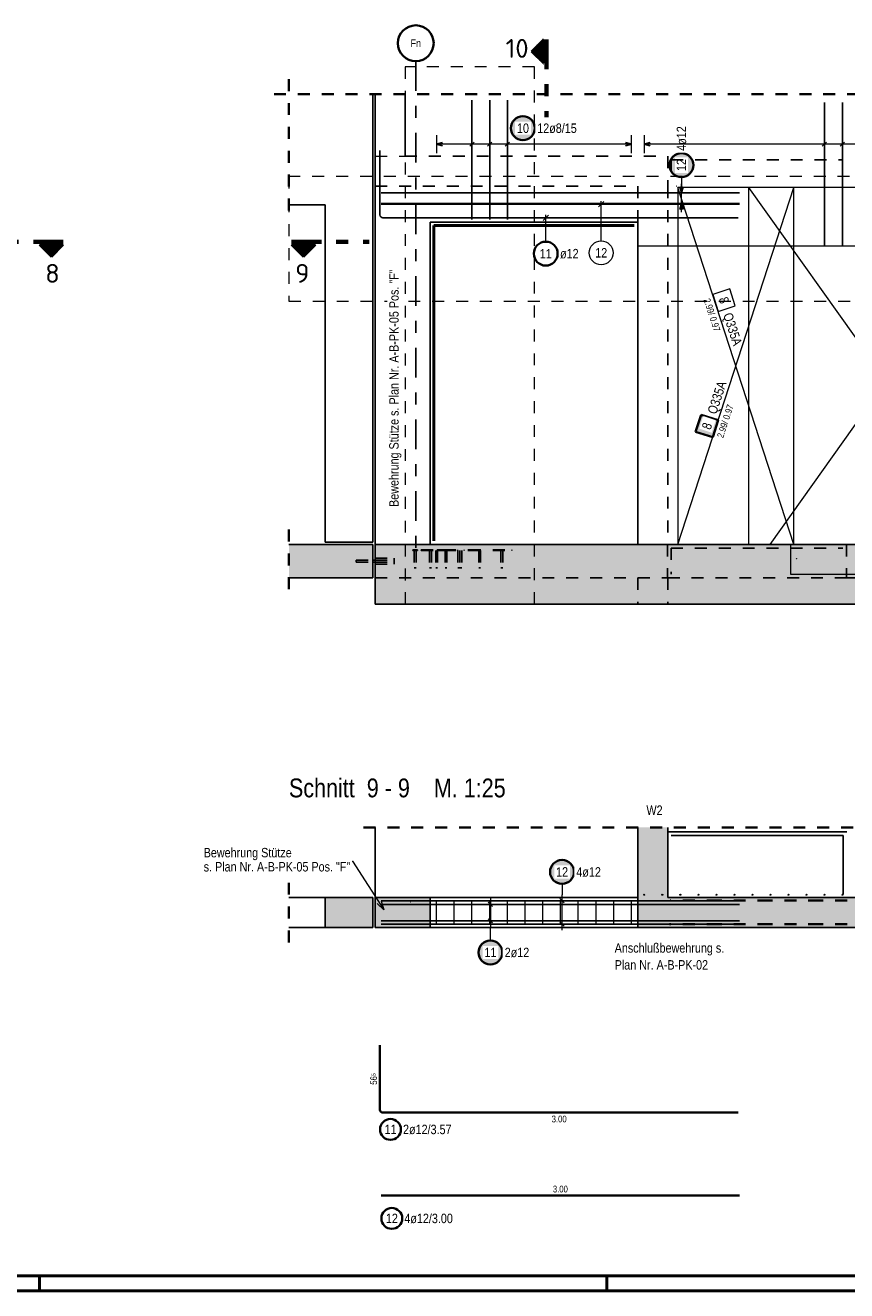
# Model space of a CAD drawing. Header units: millimetres. Extents: x 0 to 44.7, y 0 to 21.
# Tile 11 of 19: x 19.9 to 26.8, y 0 to 10.6. Entities that reach past the tile are written whole.
import ezdxf
from ezdxf.enums import TextEntityAlignment as Align

# ---------------------------------------------------------------- set-up
doc = ezdxf.new("R2010")
doc.units = ezdxf.units.MM
for name, pattern in [('DASHDOT', [1, 0.5, -0.25, 0, -0.25]), ('DASHDOTX2', [2, 1, -0.5, 0, -0.5]), ('HIDDEN', [0.375, 0.25, -0.125])]:
    doc.linetypes.add(name, pattern=pattern)
for name, color, linetype, lineweight in [('Achsen', 7, 'Continuous', 20), ('Grundebene', 7, 'Continuous', 20), ('nplo Bewehrung', 7, 'Continuous', 20)]:
    doc.layers.add(name, color=color, linetype=linetype, lineweight=lineweight)
doc.styles.add('Arial Narrow', font='ARIALN.TTF')
doc.styles.add('isocp', font='isocp', dxfattribs={"width": 1.1})
pattern_1 = [(270, (0, 0), (0.01, -2e-18), [])]

msp = doc.modelspace()

# ---------------------------------------------------------------- hatches: boundary and pattern name
at = {"lineweight": 50}
h = msp.add_hatch(dxfattribs=at)
h.set_pattern_fill('Mau', color=4, scale=0.01, angle=360, style=0, pattern_type=2)
h.set_pattern_definition([(360, (0, 0), (2e-18, 0.01), [])])
h.paths.add_polyline_path([(24.220103, 10.277537), (24.220103, 10.477537), (24.120103, 10.377537)])
at = {"lineweight": 25, "true_color": 0xffffff}
for points in [[(24.157408, 9.73408), (24.157341, 9.737919), (24.157141, 9.741753), (24.156806, 9.745578), (24.156338, 9.749389), (24.155737, 9.753181), (24.155005, 9.75695), (24.154141, 9.760691), (24.153147, 9.7644), (24.152025, 9.768072), (24.150775, 9.771702), (24.149399, 9.775287), (24.147898, 9.778821), (24.146276, 9.782301), (24.144533, 9.785722), (24.142671, 9.78908), (24.140694, 9.792371), (24.138603, 9.795591), (24.1364, 9.798736), (24.13409, 9.801803), (24.131673, 9.804787), (24.129154, 9.807684), (24.126536, 9.810492), (24.123821, 9.813207), (24.121013, 9.815826), (24.118115, 9.818345), (24.115131, 9.820761), (24.112065, 9.823072), (24.10892, 9.825274), (24.1057, 9.827365), (24.102408, 9.829343), (24.09905, 9.831204), (24.095629, 9.832947), (24.09215, 9.83457), (24.088615, 9.83607), (24.085031, 9.837446), (24.0814, 9.838696), (24.077729, 9.839819), (24.07402, 9.840813), (24.070279, 9.841676), (24.06651, 9.842409), (24.062718, 9.843009), (24.058907, 9.843477), (24.055082, 9.843812), (24.051247, 9.844013), (24.047408, 9.84408), (24.04357, 9.844013), (24.039735, 9.843812), (24.03591, 9.843477), (24.032099, 9.843009), (24.028307, 9.842409), (24.024538, 9.841676), (24.020797, 9.840813), (24.017088, 9.839819), (24.013417, 9.838696), (24.009786, 9.837446), (24.006202, 9.83607), (24.002667, 9.83457), (23.999188, 9.832947), (23.995767, 9.831204), (23.992408, 9.829343), (23.989117, 9.827365), (23.985897, 9.825274), (23.982752, 9.823072), (23.979686, 9.820761), (23.976702, 9.818345), (23.973804, 9.815826), (23.970996, 9.813207), (23.968281, 9.810492), (23.965663, 9.807684), (23.963144, 9.804787), (23.960727, 9.801803), (23.958417, 9.798736), (23.956214, 9.795591), (23.954123, 9.792371), (23.952146, 9.78908), (23.950284, 9.785722), (23.948541, 9.782301), (23.946918, 9.778821), (23.945418, 9.775287), (23.944042, 9.771702), (23.942792, 9.768072), (23.94167, 9.7644), (23.940676, 9.760691), (23.939812, 9.75695), (23.93908, 9.753181), (23.938479, 9.749389), (23.938011, 9.745578), (23.937676, 9.741753), (23.937475, 9.737919), (23.937408, 9.73408), (23.937475, 9.730241), (23.937676, 9.726407), (23.938011, 9.722582), (23.938479, 9.718771), (23.93908, 9.714979), (23.939812, 9.71121), (23.940676, 9.707469), (23.94167, 9.70376), (23.942792, 9.700088), (23.944042, 9.696458), (23.945418, 9.692873), (23.946918, 9.689339), (23.948541, 9.685859), (23.950284, 9.682438), (23.952146, 9.67908), (23.954123, 9.675789), (23.956214, 9.672569), (23.958417, 9.669424), (23.960727, 9.666357), (23.963144, 9.663373), (23.965663, 9.660476), (23.968281, 9.657668), (23.970996, 9.654953), (23.973804, 9.652334), (23.976702, 9.649815), (23.979686, 9.647399), (23.982752, 9.645088), (23.985897, 9.642886), (23.989117, 9.640795), (23.992408, 9.638817), (23.995767, 9.636956), (23.999188, 9.635213), (24.002667, 9.63359), (24.006202, 9.63209), (24.009786, 9.630714), (24.013417, 9.629464), (24.017088, 9.628341), (24.020797, 9.627347), (24.024538, 9.626484), (24.028307, 9.625751), (24.032099, 9.625151), (24.03591, 9.624683), (24.039735, 9.624348), (24.04357, 9.624147), (24.047408, 9.62408), (24.051247, 9.624147), (24.055082, 9.624348), (24.058907, 9.624683), (24.062718, 9.625151), (24.06651, 9.625751), (24.070279, 9.626484), (24.07402, 9.627347), (24.077729, 9.628341), (24.0814, 9.629464), (24.085031, 9.630714), (24.088615, 9.63209), (24.09215, 9.63359), (24.095629, 9.635213), (24.09905, 9.636956), (24.102408, 9.638817), (24.1057, 9.640795), (24.10892, 9.642886), (24.112065, 9.645088), (24.115131, 9.647399), (24.118115, 9.649815), (24.121013, 9.652334), (24.123821, 9.654953), (24.126536, 9.657668), (24.129154, 9.660476), (24.131673, 9.663373), (24.13409, 9.666357), (24.1364, 9.669424), (24.138603, 9.672569), (24.140694, 9.675789), (24.142671, 9.67908), (24.144533, 9.682438), (24.146276, 9.685859), (24.147898, 9.689339), (24.149399, 9.692873), (24.150775, 9.696458), (24.152025, 9.700088), (24.153147, 9.70376), (24.154141, 9.707469), (24.155005, 9.71121), (24.155737, 9.714979), (24.156338, 9.718771), (24.156806, 9.722582), (24.157141, 9.726407)], [(25.485, 9.424806), (25.484933, 9.428645), (25.484732, 9.432479), (25.484397, 9.436304), (25.483929, 9.440115), (25.483329, 9.443907), (25.482596, 9.447676), (25.481733, 9.451417), (25.480739, 9.455126), (25.479616, 9.458798), (25.478366, 9.462428), (25.47699, 9.466013), (25.47549, 9.469547), (25.473867, 9.473027), (25.472124, 9.476448), (25.470263, 9.479806), (25.468285, 9.483097), (25.466194, 9.486317), (25.463992, 9.489462), (25.461681, 9.492529), (25.459265, 9.495512), (25.456746, 9.49841), (25.454127, 9.501218), (25.451412, 9.503933), (25.448604, 9.506552), (25.445707, 9.509071), (25.442723, 9.511487), (25.439656, 9.513798), (25.436511, 9.516), (25.433291, 9.518091), (25.43, 9.520069), (25.426642, 9.52193), (25.423221, 9.523673), (25.419741, 9.525296), (25.416207, 9.526796), (25.412622, 9.528172), (25.408992, 9.529422), (25.40532, 9.530545), (25.401611, 9.531538), (25.39787, 9.532402), (25.394101, 9.533135), (25.390309, 9.533735), (25.386498, 9.534203), (25.382673, 9.534538), (25.378839, 9.534739), (25.375, 9.534806), (25.371161, 9.534739), (25.367327, 9.534538), (25.363502, 9.534203), (25.359691, 9.533735), (25.355899, 9.533135), (25.35213, 9.532402), (25.348389, 9.531538), (25.34468, 9.530545), (25.341008, 9.529422), (25.337378, 9.528172), (25.333793, 9.526796), (25.330259, 9.525296), (25.326779, 9.523673), (25.323358, 9.52193), (25.32, 9.520069), (25.316709, 9.518091), (25.313489, 9.516), (25.310344, 9.513798), (25.307277, 9.511487), (25.304293, 9.509071), (25.301396, 9.506552), (25.298588, 9.503933), (25.295873, 9.501218), (25.293254, 9.49841), (25.290735, 9.495512), (25.288319, 9.492529), (25.286008, 9.489462), (25.283806, 9.486317), (25.281715, 9.483097), (25.279737, 9.479806), (25.277876, 9.476448), (25.276133, 9.473027), (25.27451, 9.469547), (25.27301, 9.466013), (25.271634, 9.462428), (25.270384, 9.458798), (25.269261, 9.455126), (25.268267, 9.451417), (25.267404, 9.447676), (25.266671, 9.443907), (25.266071, 9.440115), (25.265603, 9.436304), (25.265268, 9.432479), (25.265067, 9.428645), (25.265, 9.424806), (25.265067, 9.420967), (25.265268, 9.417133), (25.265603, 9.413308), (25.266071, 9.409497), (25.266671, 9.405704), (25.267404, 9.401936), (25.268267, 9.398194), (25.269261, 9.394486), (25.270384, 9.390814), (25.271634, 9.387184), (25.27301, 9.383599), (25.27451, 9.380065), (25.276133, 9.376585), (25.277876, 9.373164), (25.279737, 9.369806), (25.281715, 9.366515), (25.283806, 9.363295), (25.286008, 9.360149), (25.288319, 9.357083), (25.290735, 9.354099), (25.293254, 9.351201), (25.295873, 9.348393), (25.298588, 9.345678), (25.301396, 9.34306), (25.304293, 9.340541), (25.307277, 9.338125), (25.310344, 9.335814), (25.313489, 9.333612), (25.316709, 9.331521), (25.32, 9.329543), (25.323358, 9.327682), (25.326779, 9.325938), (25.330259, 9.324316), (25.333793, 9.322816), (25.337378, 9.32144), (25.341008, 9.32019), (25.34468, 9.319067), (25.348389, 9.318073), (25.35213, 9.31721), (25.355899, 9.316477), (25.359691, 9.315876), (25.363502, 9.315408), (25.367327, 9.315074), (25.371161, 9.314873), (25.375, 9.314806), (25.378839, 9.314873), (25.382673, 9.315074), (25.386498, 9.315408), (25.390309, 9.315876), (25.394101, 9.316477), (25.39787, 9.31721), (25.401611, 9.318073), (25.40532, 9.319067), (25.408992, 9.32019), (25.412622, 9.32144), (25.416207, 9.322816), (25.419741, 9.324316), (25.423221, 9.325938), (25.426642, 9.327682), (25.43, 9.329543), (25.433291, 9.331521), (25.436511, 9.333612), (25.439656, 9.335814), (25.442723, 9.338125), (25.445707, 9.340541), (25.448604, 9.34306), (25.451412, 9.345678), (25.454127, 9.348393), (25.456746, 9.351201), (25.459265, 9.354099), (25.461681, 9.357083), (25.463992, 9.360149), (25.466194, 9.363295), (25.468285, 9.366515), (25.470263, 9.369806), (25.472124, 9.373164), (25.473867, 9.376585), (25.47549, 9.380065), (25.47699, 9.383599), (25.478366, 9.387184), (25.479616, 9.390814), (25.480739, 9.394486), (25.481733, 9.398194), (25.482596, 9.401936), (25.483329, 9.405704), (25.483929, 9.409497), (25.484397, 9.413308), (25.484732, 9.417133)], [(24.485, 3.50643), (24.484933, 3.510269), (24.484732, 3.514103), (24.484397, 3.517928), (24.483929, 3.521739), (24.483329, 3.525531), (24.482596, 3.5293), (24.481733, 3.533042), (24.480739, 3.53675), (24.479616, 3.540422), (24.478366, 3.544052), (24.47699, 3.547637), (24.47549, 3.551171), (24.473867, 3.554651), (24.472124, 3.558072), (24.470263, 3.56143), (24.468285, 3.564721), (24.466194, 3.567941), (24.463992, 3.571087), (24.461681, 3.574153), (24.459265, 3.577137), (24.456746, 3.580035), (24.454127, 3.582843), (24.451412, 3.585558), (24.448604, 3.588176), (24.445707, 3.590695), (24.442723, 3.593111), (24.439656, 3.595422), (24.436511, 3.597624), (24.433291, 3.599715), (24.43, 3.601693), (24.426642, 3.603554), (24.423221, 3.605298), (24.419741, 3.60692), (24.416207, 3.60842), (24.412622, 3.609796), (24.408992, 3.611046), (24.40532, 3.612169), (24.401611, 3.613163), (24.39787, 3.614026), (24.394101, 3.614759), (24.390309, 3.61536), (24.386498, 3.615828), (24.382673, 3.616162), (24.378839, 3.616363), (24.375, 3.61643), (24.371161, 3.616363), (24.367327, 3.616162), (24.363502, 3.615828), (24.359691, 3.61536), (24.355899, 3.614759), (24.35213, 3.614026), (24.348389, 3.613163), (24.34468, 3.612169), (24.341008, 3.611046), (24.337378, 3.609796), (24.333793, 3.60842), (24.330259, 3.60692), (24.326779, 3.605298), (24.323358, 3.603554), (24.32, 3.601693), (24.316709, 3.599715), (24.313489, 3.597624), (24.310344, 3.595422), (24.307277, 3.593111), (24.304293, 3.590695), (24.301396, 3.588176), (24.298588, 3.585558), (24.295873, 3.582843), (24.293254, 3.580035), (24.290735, 3.577137), (24.288319, 3.574153), (24.286008, 3.571087), (24.283806, 3.567941), (24.281715, 3.564721), (24.279737, 3.56143), (24.277876, 3.558072), (24.276133, 3.554651), (24.27451, 3.551171), (24.27301, 3.547637), (24.271634, 3.544052), (24.270384, 3.540422), (24.269261, 3.53675), (24.268267, 3.533042), (24.267404, 3.5293), (24.266671, 3.525531), (24.266071, 3.521739), (24.265603, 3.517928), (24.265268, 3.514103), (24.265067, 3.510269), (24.265, 3.50643), (24.265067, 3.502591), (24.265268, 3.498757), (24.265603, 3.494932), (24.266071, 3.491121), (24.266671, 3.487329), (24.267404, 3.48356), (24.268267, 3.479819), (24.269261, 3.47611), (24.270384, 3.472438), (24.271634, 3.468808), (24.27301, 3.465223), (24.27451, 3.461689), (24.276133, 3.458209), (24.277876, 3.454788), (24.279737, 3.45143), (24.281715, 3.448139), (24.283806, 3.444919), (24.286008, 3.441774), (24.288319, 3.438707), (24.290735, 3.435724), (24.293254, 3.432826), (24.295873, 3.430018), (24.298588, 3.427303), (24.301396, 3.424684), (24.304293, 3.422165), (24.307277, 3.419749), (24.310344, 3.417438), (24.313489, 3.415236), (24.316709, 3.413145), (24.32, 3.411167), (24.323358, 3.409306), (24.326779, 3.407563), (24.330259, 3.40594), (24.333793, 3.40444), (24.337378, 3.403064), (24.341008, 3.401814), (24.34468, 3.400691), (24.348389, 3.399698), (24.35213, 3.398834), (24.355899, 3.398101), (24.359691, 3.397501), (24.363502, 3.397033), (24.367327, 3.396698), (24.371161, 3.396497), (24.375, 3.39643), (24.378839, 3.396497), (24.382673, 3.396698), (24.386498, 3.397033), (24.390309, 3.397501), (24.394101, 3.398101), (24.39787, 3.398834), (24.401611, 3.399698), (24.40532, 3.400691), (24.408992, 3.401814), (24.412622, 3.403064), (24.416207, 3.40444), (24.419741, 3.40594), (24.423221, 3.407563), (24.426642, 3.409306), (24.43, 3.411167), (24.433291, 3.413145), (24.436511, 3.415236), (24.439656, 3.417438), (24.442723, 3.419749), (24.445707, 3.422165), (24.448604, 3.424684), (24.451412, 3.427303), (24.454127, 3.430018), (24.456746, 3.432826), (24.459265, 3.435724), (24.461681, 3.438707), (24.463992, 3.441774), (24.466194, 3.444919), (24.468285, 3.448139), (24.470263, 3.45143), (24.472124, 3.454788), (24.473867, 3.458209), (24.47549, 3.461689), (24.47699, 3.465223), (24.478366, 3.468808), (24.479616, 3.472438), (24.480739, 3.47611), (24.481733, 3.479819), (24.482596, 3.48356), (24.483329, 3.487329), (24.483929, 3.491121), (24.484397, 3.494932), (24.484732, 3.498757)], [(23.885, 2.832266), (23.884933, 2.836105), (23.884732, 2.83994), (23.884397, 2.843765), (23.883929, 2.847575), (23.883329, 2.851368), (23.882596, 2.855137), (23.881733, 2.858878), (23.880739, 2.862586), (23.879616, 2.866258), (23.878366, 2.869889), (23.87699, 2.873473), (23.87549, 2.877007), (23.873867, 2.880487), (23.872124, 2.883908), (23.870263, 2.887266), (23.868285, 2.890557), (23.866194, 2.893778), (23.863992, 2.896923), (23.861681, 2.899989), (23.859265, 2.902973), (23.856746, 2.905871), (23.854127, 2.908679), (23.851412, 2.911394), (23.848604, 2.914012), (23.845707, 2.916531), (23.842723, 2.918948), (23.839656, 2.921258), (23.836511, 2.923461), (23.833291, 2.925552), (23.83, 2.927529), (23.826642, 2.929391), (23.823221, 2.931134), (23.819741, 2.932756), (23.816207, 2.934257), (23.812622, 2.935633), (23.808992, 2.936883), (23.80532, 2.938005), (23.801611, 2.938999), (23.79787, 2.939863), (23.794101, 2.940595), (23.790309, 2.941196), (23.786498, 2.941664), (23.782673, 2.941998), (23.778839, 2.942199), (23.775, 2.942266), (23.771161, 2.942199), (23.767327, 2.941998), (23.763502, 2.941664), (23.759691, 2.941196), (23.755899, 2.940595), (23.75213, 2.939863), (23.748389, 2.938999), (23.74468, 2.938005), (23.741008, 2.936883), (23.737378, 2.935633), (23.733793, 2.934257), (23.730259, 2.932756), (23.726779, 2.931134), (23.723358, 2.929391), (23.72, 2.927529), (23.716709, 2.925552), (23.713489, 2.923461), (23.710344, 2.921258), (23.707277, 2.918948), (23.704293, 2.916531), (23.701396, 2.914012), (23.698588, 2.911394), (23.695873, 2.908679), (23.693254, 2.905871), (23.690735, 2.902973), (23.688319, 2.899989), (23.686008, 2.896923), (23.683806, 2.893778), (23.681715, 2.890557), (23.679737, 2.887266), (23.677876, 2.883908), (23.676133, 2.880487), (23.67451, 2.877007), (23.67301, 2.873473), (23.671634, 2.869889), (23.670384, 2.866258), (23.669261, 2.862586), (23.668267, 2.858878), (23.667404, 2.855137), (23.666671, 2.851368), (23.666071, 2.847575), (23.665603, 2.843765), (23.665268, 2.83994), (23.665067, 2.836105), (23.665, 2.832266), (23.665067, 2.828427), (23.665268, 2.824593), (23.665603, 2.820768), (23.666071, 2.816957), (23.666671, 2.813165), (23.667404, 2.809396), (23.668267, 2.805655), (23.669261, 2.801946), (23.670384, 2.798275), (23.671634, 2.794644), (23.67301, 2.79106), (23.67451, 2.787525), (23.676133, 2.784046), (23.677876, 2.780625), (23.679737, 2.777266), (23.681715, 2.773975), (23.683806, 2.770755), (23.686008, 2.76761), (23.688319, 2.764544), (23.690735, 2.76156), (23.693254, 2.758662), (23.695873, 2.755854), (23.698588, 2.753139), (23.701396, 2.75052), (23.704293, 2.748001), (23.707277, 2.745585), (23.710344, 2.743275), (23.713489, 2.741072), (23.716709, 2.738981), (23.72, 2.737004), (23.723358, 2.735142), (23.726779, 2.733399), (23.730259, 2.731776), (23.733793, 2.730276), (23.737378, 2.7289), (23.741008, 2.72765), (23.74468, 2.726528), (23.748389, 2.725534), (23.75213, 2.72467), (23.755899, 2.723938), (23.759691, 2.723337), (23.763502, 2.722869), (23.767327, 2.722534), (23.771161, 2.722333), (23.775, 2.722266), (23.778839, 2.722333), (23.782673, 2.722534), (23.786498, 2.722869), (23.790309, 2.723337), (23.794101, 2.723938), (23.79787, 2.72467), (23.801611, 2.725534), (23.80532, 2.726528), (23.808992, 2.72765), (23.812622, 2.7289), (23.816207, 2.730276), (23.819741, 2.731776), (23.823221, 2.733399), (23.826642, 2.735142), (23.83, 2.737004), (23.833291, 2.738981), (23.836511, 2.741072), (23.839656, 2.743275), (23.842723, 2.745585), (23.845707, 2.748001), (23.848604, 2.75052), (23.851412, 2.753139), (23.854127, 2.755854), (23.856746, 2.758662), (23.859265, 2.76156), (23.861681, 2.764544), (23.863992, 2.76761), (23.866194, 2.770755), (23.868285, 2.773975), (23.870263, 2.777266), (23.872124, 2.780625), (23.873867, 2.784046), (23.87549, 2.787525), (23.87699, 2.79106), (23.878366, 2.794644), (23.879616, 2.798275), (23.880739, 2.801946), (23.881733, 2.805655), (23.882596, 2.809396), (23.883329, 2.813165), (23.883929, 2.816957), (23.884397, 2.820768), (23.884732, 2.824593)]]:
    msp.add_hatch(color=7, dxfattribs=at).paths.add_polyline_path(points)
at = {"lineweight": 50}
h = msp.add_hatch(dxfattribs=at)
h.set_pattern_fill('Mau', color=4, scale=0.01, angle=270, style=0, pattern_type=2)
h.set_pattern_definition(pattern_1)
h.paths.add_polyline_path([(19.998261, 8.758196), (20.098261, 8.658196), (20.198261, 8.758196)])
h = msp.add_hatch(dxfattribs=at)
h.set_pattern_fill('Mau', color=4, scale=0.01, angle=270, style=0, pattern_type=2)
h.set_pattern_definition(pattern_1)
h.paths.add_polyline_path([(22.309602, 8.758196), (22.109602, 8.758196), (22.209602, 8.658196)])
at = {"lineweight": 35, "true_color": 0xffffff}
msp.add_hatch(color=7, dxfattribs=at).paths.add_polyline_path([(25.540483, 7.3347), (25.494073, 7.19206), (25.636713, 7.145651), (25.683123, 7.28829)])
at = {"layer": 'Grundebene', "lineweight": 50, "true_color": 0xd7ffd7}
for points in [[(22.088043, 5.968649), (22.790349, 5.968649), (22.790349, 6.248649), (22.088043, 6.248655)], [(22.810363, 5.748655), (33.027421, 5.748655), (33.027421, 6.248655), (22.810359, 6.248655)], [(25.260359, 3.878619), (25.260359, 3.291108), (25.010359, 3.291108), (25.010359, 3.878619)], [(22.790349, 3.041108), (22.390349, 3.041108), (22.390349, 3.291108), (22.790349, 3.291108)], [(23.270359, 3.041108), (22.810359, 3.041108), (22.810359, 3.291108), (23.270359, 3.291108)], [(32.0877, 3.291108), (32.0877, 3.041108), (25.010359, 3.041108), (25.010359, 3.291108)]]:
    msp.add_hatch(color=254, dxfattribs=at).paths.add_polyline_path(points)
at = {"layer": 'Grundebene', "lineweight": 50, "true_color": 0x4682b4}
for points in [[(23.125359, 6.198647), (23.165359, 6.198647), (23.165359, 6.203647), (23.125359, 6.203647)], [(23.329502, 6.198647), (23.38607, 6.198647), (23.38607, 6.203647), (23.329502, 6.203647)]]:
    msp.add_hatch(color=145, dxfattribs=at).paths.add_polyline_path(points)

# ---------------------------------------------------------------- linework, layer by layer
at = {"color": 2, "linetype": 'Continuous', "lineweight": 35}
for p, q in [((24.220103, 10.477537), (24.120103, 10.377537)), ((24.220103, 10.477537), (24.220103, 10.277537)), ((24.120103, 10.377537), (24.220103, 10.277537)), ((20.198261, 8.758196), (19.998261, 8.758196)), ((20.098261, 8.658196), (19.998261, 8.758196)), ((20.198261, 8.758196), (20.098261, 8.658196)), ((22.109602, 8.758196), (22.309602, 8.758196)), ((22.109602, 8.758196), (22.209602, 8.658196)), ((22.209602, 8.658196), (22.309602, 8.758196)), ((25.540483, 7.3347), (25.494073, 7.19206)), ((25.683123, 7.28829), (25.540483, 7.3347)), ((25.636713, 7.145651), (25.683123, 7.28829)), ((25.494073, 7.19206), (25.636713, 7.145651)), ((22.850357, 2.055969), (22.850374, 1.514967)), ((22.874374, 1.490968), (25.850375, 1.490968)), ((22.860359, 0.79781), (23.270359, 0.79781)), ((23.270359, 0.79781), (25.010359, 0.79781)), ((25.010359, 0.79781), (25.860359, 0.79781))]:
    msp.add_line(p, q, dxfattribs=at)
at = {"color": 1, "linetype": 'DASHDOTX2', "lineweight": 70, "ltscale": 0.25}
for p, q in [((24.245103, 10.477537), (24.245103, 9.827537)), ((20.198261, 8.783196), (19.548261, 8.783196)), ((22.109602, 8.783196), (22.759602, 8.783196))]:
    msp.add_line(p, q, dxfattribs=at)
at = {"color": 9, "linetype": 'HIDDEN', "lineweight": 0, "ltscale": 0.25}
for p, q in [((24.143653, 10.24778), (23.060359, 10.24778)), ((23.060359, 10.24778), (23.060359, 5.748655)), ((24.143653, 5.748655), (24.143653, 10.24778)), ((22.810359, 9.498655), (23.060359, 9.498655)), ((32.783364, 9.330119), (22.088043, 9.330119)), ((22.088043, 9.330119), (22.088043, 8.284993)), ((22.088043, 8.284993), (32.783364, 8.284993)), ((23.060359, 5.748655), (24.143653, 5.748655))]:
    msp.add_line(p, q, dxfattribs=at)
at = {"color": 2, "linetype": 'HIDDEN', "lineweight": 35, "ltscale": 0.25}
for p, q in [((22.088043, 10.145068), (22.088043, 8.968649)), ((21.963043, 10.020068), (32.462599, 10.020068)), ((22.088043, 6.373649), (22.088043, 5.843649)), ((32.2127, 3.878619), (22.685461, 3.878619)), ((22.088043, 2.916108), (22.088043, 3.416108))]:
    msp.add_line(p, q, dxfattribs=at)
at = {"color": 3, "linetype": 'Continuous', "lineweight": 25}
for p, q in [((22.790349, 10.020068), (22.790349, 9.093649)), ((22.810461, 10.020068), (22.810461, 9.498655)), ((23.060359, 10.020068), (23.060359, 9.498649)), ((23.621087, 9.968655), (23.621087, 8.968655)), ((23.769451, 9.968655), (23.769451, 8.968655)), ((23.917814, 9.968655), (23.917814, 8.968655)), ((26.572133, 9.948655), (26.572133, 8.748655)), ((26.72291, 9.948655), (26.72291, 8.748655)), ((22.850357, 9.548656), (22.850374, 9.007654)), ((23.37436, 9.613397), (23.32436, 9.6)), ((23.32436, 9.6), (23.37436, 9.586603)), ((23.603409, 9.582322), (23.638765, 9.617678)), ((23.751773, 9.582322), (23.787128, 9.617678)), ((23.900137, 9.582322), (23.935492, 9.617678)), ((24.956359, 9.6), (24.906359, 9.613397)), ((24.906359, 9.586603), (24.956359, 9.6)), ((25.114364, 9.613397), (25.064364, 9.6)), ((25.064364, 9.6), (25.114364, 9.586603)), ((26.554455, 9.582322), (26.589811, 9.617678)), ((26.705232, 9.582322), (26.740588, 9.617678)), ((22.810461, 9.498655), (22.810461, 9.248655)), ((22.810359, 9.248655), (22.810461, 9.248655)), ((22.810461, 9.248655), (22.810461, 6.248655)), ((25.361603, 9.242655), (25.375, 9.192655)), ((25.375, 9.192655), (25.388397, 9.242655)), ((22.860359, 9.192655), (25.860359, 9.192655)), ((22.860359, 9.192655), (25.860359, 9.192655)), ((22.088043, 9.093649), (22.382816, 9.093649)), ((22.382816, 9.093649), (22.390349, 9.093649)), ((22.390349, 9.093649), (22.390349, 6.268647)), ((22.790349, 9.093649), (22.790349, 6.268647)), ((22.860359, 9.104655), (25.860359, 9.104655)), ((22.860359, 9.104655), (25.860359, 9.104655)), ((25.375, 9.104655), (25.361603, 9.054655)), ((25.388397, 9.054655), (25.375, 9.104655)), ((23.270359, 8.948655), (25.010359, 8.948655)), ((23.270359, 8.948655), (23.270359, 6.248655)), ((24.260497, 9.005752), (24.216303, 8.961558)), ((25.010362, 8.948655), (25.010362, 6.248655)), ((22.390349, 6.268647), (22.790349, 6.268647)), ((22.790349, 6.116649), (22.810461, 6.116649)), ((22.790349, 6.100649), (22.810461, 6.100649)), ((22.810359, 5.968655), (22.810461, 5.968655)), ((26.760359, 3.841108), (25.260359, 3.841108)), ((22.382816, 3.291108), (22.088043, 3.291108)), ((22.390349, 3.291108), (22.382816, 3.291108)), ((25.010359, 3.291108), (23.270359, 3.291108)), ((22.860359, 3.265108), (25.860359, 3.265108)), ((22.860359, 3.265108), (25.860359, 3.265108)), ((22.860461, 3.235108), (25.860461, 3.235108)), ((23.792678, 3.21743), (23.757322, 3.252785)), ((24.357322, 3.282785), (24.392678, 3.24743)), ((24.357322, 3.282785), (24.392678, 3.24743)), ((22.860461, 3.097108), (25.860461, 3.097108)), ((23.792678, 3.07943), (23.757322, 3.114785)), ((24.357322, 3.087785), (24.392678, 3.05243)), ((24.357322, 3.087785), (24.392678, 3.05243)), ((22.382816, 3.041108), (22.088043, 3.041108)), ((22.390349, 3.041108), (22.382816, 3.041108)), ((22.860359, 3.070108), (25.860359, 3.070108)), ((22.860359, 3.070108), (25.860359, 3.070108)), ((25.010359, 3.041108), (23.270359, 3.041108))]:
    msp.add_line(p, q, dxfattribs=at)
at = {"color": 5, "linetype": 'Continuous', "lineweight": 18}
for p, q in [((23.32436, 9.675), (23.32436, 9.525)), ((23.621087, 9.525), (23.621087, 9.675)), ((23.769451, 9.525), (23.769451, 9.675)), ((23.917814, 9.525), (23.917814, 9.675)), ((24.956359, 9.525), (24.956359, 9.675)), ((25.064364, 9.675), (25.064364, 9.525)), ((26.572133, 9.525), (26.572133, 9.675)), ((26.72291, 9.525), (26.72291, 9.675)), ((24.956359, 9.6), (23.32436, 9.6)), ((25.375, 9.324806), (25.375, 9.192655)), ((25.375, 9.029655), (25.375, 9.267655)), ((25.3, 9.192655), (25.45, 9.192655)), ((24.2384, 8.783655), (24.2384, 9.008655)), ((25.45, 9.104655), (25.3, 9.104655)), ((21.37802, 3.59769), (22.620826, 3.59769)), ((22.620826, 3.59769), (22.883422, 3.190212)), ((24.375, 3.40643), (24.375, 3.315108)), ((23.775, 3.285108), (23.775, 3.047108)), ((24.375, 3.020108), (24.375, 3.315108)), ((22.883422, 3.190212), (22.825902, 3.242369)), ((22.859687, 3.264141), (22.883422, 3.190212)), ((23.85, 3.235108), (23.7, 3.235108)), ((24.3, 3.265108), (24.45, 3.265108)), ((24.3, 3.265108), (24.45, 3.265108)), ((23.85, 3.097108), (23.7, 3.097108)), ((23.775, 2.932266), (23.775, 3.047108)), ((24.3, 3.070108), (24.45, 3.070108)), ((24.3, 3.070108), (24.45, 3.070108))]:
    msp.add_line(p, q, dxfattribs=at)
at = {"color": 3, "linetype": 'HIDDEN', "lineweight": 25, "ltscale": 0.25}
for p, q in [((23.060359, 9.498655), (25.260359, 9.498655)), ((25.260362, 9.498655), (25.260362, 9.248655)), ((22.810461, 9.248655), (25.010359, 9.248655)), ((25.010362, 9.248655), (25.010362, 8.948655)), ((25.260362, 9.248655), (25.260362, 6.248655)), ((23.137359, 6.198647), (23.137359, 6.053647)), ((23.153359, 6.198647), (23.153359, 6.053647)), ((23.194856, 6.203647), (23.329502, 6.203647)), ((23.194856, 6.203647), (23.194856, 6.198647)), ((23.194856, 6.198647), (23.329502, 6.198647)), ((23.223141, 6.203647), (23.223141, 6.198647)), ((23.235359, 6.203647), (23.235359, 6.198647)), ((23.264638, 6.198647), (23.264638, 6.053647)), ((23.280638, 6.198647), (23.280638, 6.053647)), ((23.317359, 6.198647), (23.317359, 6.053647)), ((23.333359, 6.198647), (23.333359, 6.053647)), ((23.38607, 6.203647), (23.595359, 6.203647)), ((23.38607, 6.198647), (23.595359, 6.198647)), ((23.395453, 6.198647), (23.395453, 6.053647)), ((23.411453, 6.198647), (23.411453, 6.053647)), ((23.498912, 6.203647), (23.498912, 6.198647)), ((23.502359, 6.198647), (23.502359, 6.053647)), ((23.518359, 6.198647), (23.518359, 6.053647)), ((23.519197, 6.198647), (23.519197, 6.053647)), ((23.535197, 6.198647), (23.535197, 6.053647)), ((23.555481, 6.203647), (23.555481, 6.198647)), ((23.595359, 6.203647), (23.955359, 6.203647)), ((23.595359, 6.198647), (23.955359, 6.198647)), ((23.677359, 6.198647), (23.677359, 6.053647)), ((23.693359, 6.198647), (23.693359, 6.053647)), ((23.862359, 6.198647), (23.862359, 6.053647)), ((23.878359, 6.198647), (23.878359, 6.053647)), ((23.955359, 6.203647), (23.955359, 6.198647)), ((25.257942, 6.248655), (25.257942, 5.968649)), ((26.757942, 6.248655), (26.757942, 5.968649)), ((22.650363, 6.116649), (22.790349, 6.116649)), ((22.650363, 6.116649), (22.650363, 6.11604)), ((22.650363, 6.11604), (22.650363, 6.114305)), ((22.650363, 6.114305), (22.650363, 6.11171)), ((22.650363, 6.11171), (22.650363, 6.108649)), ((22.650363, 6.108649), (22.650363, 6.105587)), ((22.650363, 6.105587), (22.650363, 6.102992)), ((22.650363, 6.102992), (22.650363, 6.101258)), ((22.650363, 6.101258), (22.650363, 6.100649)), ((22.650363, 6.100649), (22.790349, 6.100649)), ((22.810461, 6.133649), (22.970363, 6.133649)), ((22.810461, 6.116649), (22.970363, 6.116649)), ((22.810461, 6.100649), (22.970363, 6.100649)), ((22.810461, 6.083649), (22.970363, 6.083649)), ((22.970363, 6.133649), (22.970363, 6.131746)), ((22.970363, 6.131746), (22.970363, 6.126326)), ((22.970363, 6.126326), (22.970363, 6.118216)), ((22.970363, 6.118216), (22.970363, 6.108649)), ((22.970363, 6.108649), (22.970363, 6.099082)), ((22.970363, 6.099082), (22.970363, 6.090971)), ((22.970363, 6.090971), (22.970363, 6.085552)), ((22.970363, 6.085552), (22.970363, 6.083649)), ((23.137359, 6.053647), (23.137968, 6.053647)), ((23.137968, 6.053647), (23.139702, 6.053647)), ((23.139702, 6.053647), (23.142298, 6.053647)), ((23.142298, 6.053647), (23.145359, 6.053647)), ((23.145359, 6.053647), (23.14842, 6.053647)), ((23.14842, 6.053647), (23.151016, 6.053647)), ((23.151016, 6.053647), (23.15275, 6.053647)), ((23.15275, 6.053647), (23.153359, 6.053647)), ((23.264638, 6.053647), (23.265247, 6.053647)), ((23.265247, 6.053647), (23.266981, 6.053647)), ((23.266981, 6.053647), (23.269577, 6.053647)), ((23.269577, 6.053647), (23.272638, 6.053647)), ((23.272638, 6.053647), (23.2757, 6.053647)), ((23.2757, 6.053647), (23.278295, 6.053647)), ((23.278295, 6.053647), (23.280029, 6.053647)), ((23.280029, 6.053647), (23.280638, 6.053647)), ((23.317359, 6.053647), (23.317968, 6.053647)), ((23.317968, 6.053647), (23.319702, 6.053647)), ((23.319702, 6.053647), (23.322298, 6.053647)), ((23.322298, 6.053647), (23.325359, 6.053647)), ((23.325359, 6.053647), (23.32842, 6.053647)), ((23.32842, 6.053647), (23.331016, 6.053647)), ((23.331016, 6.053647), (23.33275, 6.053647)), ((23.33275, 6.053647), (23.333359, 6.053647)), ((23.395453, 6.053647), (23.396062, 6.053647)), ((23.396062, 6.053647), (23.397796, 6.053647)), ((23.397796, 6.053647), (23.400392, 6.053647)), ((23.400392, 6.053647), (23.403453, 6.053647)), ((23.403453, 6.053647), (23.406514, 6.053647)), ((23.406514, 6.053647), (23.40911, 6.053647)), ((23.40911, 6.053647), (23.410844, 6.053647)), ((23.410844, 6.053647), (23.411453, 6.053647)), ((23.502359, 6.053647), (23.502968, 6.053647)), ((23.502968, 6.053647), (23.504702, 6.053647)), ((23.504702, 6.053647), (23.507298, 6.053647)), ((23.507298, 6.053647), (23.510359, 6.053647)), ((23.510359, 6.053647), (23.51342, 6.053647)), ((23.51342, 6.053647), (23.516016, 6.053647)), ((23.516016, 6.053647), (23.51775, 6.053647)), ((23.51775, 6.053647), (23.518359, 6.053647)), ((23.519197, 6.053647), (23.519806, 6.053647)), ((23.519806, 6.053647), (23.52154, 6.053647)), ((23.52154, 6.053647), (23.524135, 6.053647)), ((23.524135, 6.053647), (23.527197, 6.053647)), ((23.527197, 6.053647), (23.530258, 6.053647)), ((23.530258, 6.053647), (23.532854, 6.053647)), ((23.532854, 6.053647), (23.534588, 6.053647)), ((23.534588, 6.053647), (23.535197, 6.053647)), ((23.677359, 6.053647), (23.677968, 6.053647)), ((23.677968, 6.053647), (23.679702, 6.053647)), ((23.679702, 6.053647), (23.682298, 6.053647)), ((23.682298, 6.053647), (23.685359, 6.053647)), ((23.685359, 6.053647), (23.68842, 6.053647)), ((23.68842, 6.053647), (23.691016, 6.053647)), ((23.691016, 6.053647), (23.69275, 6.053647)), ((23.69275, 6.053647), (23.693359, 6.053647)), ((23.862359, 6.053647), (23.862968, 6.053647)), ((23.862968, 6.053647), (23.864702, 6.053647)), ((23.864702, 6.053647), (23.867298, 6.053647)), ((23.867298, 6.053647), (23.870359, 6.053647)), ((23.870359, 6.053647), (23.87342, 6.053647)), ((23.87342, 6.053647), (23.876016, 6.053647)), ((23.876016, 6.053647), (23.87775, 6.053647)), ((23.87775, 6.053647), (23.878359, 6.053647)), ((22.810461, 5.968655), (25.010362, 5.968655)), ((25.010362, 5.968655), (25.260362, 5.968655)), ((25.010362, 5.968655), (25.010362, 5.748655)), ((25.260362, 5.968655), (26.757942, 5.968655)), ((25.260362, 5.968655), (25.260362, 5.748655)), ((26.757942, 5.968655), (27.341694, 5.968655)), ((22.810461, 3.041108), (22.810461, 3.291108))]:
    msp.add_line(p, q, dxfattribs=at)
at = {"color": 7, "linetype": 'Continuous', "lineweight": 18}
for p, q in [((26.317698, 9.238647), (25.344862, 9.238647)), ((25.344862, 9.238647), (25.344862, 6.248652)), ((25.344862, 6.248652), (26.317698, 9.238647)), ((28.2377, 9.238646), (25.937703, 9.238646)), ((25.937703, 9.238646), (25.937703, 6.248646)), ((28.2377, 9.238646), (26.115172, 6.248646)), ((26.317698, 6.248648), (26.317698, 9.238647)), ((26.317698, 9.238647), (26.317698, 9.238647)), ((25.344862, 6.248652), (26.287701, 6.248652)), ((25.937703, 6.248646), (26.2877, 6.248646)), ((26.2877, 6.248646), (26.2877, 5.998646)), ((26.287701, 6.248652), (26.317698, 6.248648)), ((26.2877, 5.998646), (28.2377, 5.998646))]:
    msp.add_line(p, q, dxfattribs=at)
at = {"color": 9, "linetype": 'Continuous', "lineweight": 0}
for p, q in [((26.317698, 9.238647), (25.344862, 9.238647)), ((25.344862, 9.238647), (25.344862, 6.248652)), ((28.2377, 9.238646), (25.937703, 9.238646)), ((25.937703, 9.238646), (25.937703, 6.248646)), ((25.937703, 9.238646), (28.2377, 5.998646)), ((26.317698, 6.248648), (26.317698, 9.238647)), ((26.317698, 9.238647), (26.317698, 9.238647)), ((24.724649, 9.120752), (24.680454, 9.076558)), ((24.702551, 8.790628), (24.702551, 9.123655)), ((22.860359, 9.098655), (23.270359, 9.098655)), ((23.270359, 9.098655), (25.010359, 9.098655)), ((25.010359, 9.098655), (25.860359, 9.098655)), ((25.010359, 8.748655), (32.0877, 8.748655)), ((25.779353, 8.388057), (25.636713, 8.341647)), ((25.825762, 8.245417), (25.779353, 8.388057)), ((25.636713, 8.341647), (25.683123, 8.199008)), ((25.683123, 8.199008), (25.825762, 8.245417)), ((25.344862, 6.248652), (26.287701, 6.248652)), ((25.937703, 6.248646), (26.2877, 6.248646)), ((26.2877, 6.248646), (26.2877, 5.998646)), ((26.287701, 6.248652), (26.317698, 6.248648)), ((26.2877, 5.998646), (28.2377, 5.998646))]:
    msp.add_line(p, q, dxfattribs=at)
at = {"color": 2, "linetype": 'DASHDOT', "lineweight": 35, "ltscale": 0.25}
for p, q in [((32.0877, 3.26838), (25.279407, 3.26838)), ((32.0877, 3.06838), (25.275633, 3.06838))]:
    msp.add_line(p, q, dxfattribs=at)
at = {"color": 4, "linetype": 'Continuous', "lineweight": 50}
for p, q in [((0.5, 0.125), (43.625, 0.125)), ((0, 0), (43.75, 0))]:
    msp.add_line(p, q, dxfattribs=at)
at = {"color": 4, "linetype": 'Continuous', "lineweight": 50, "ltscale": 4}
for p, q in [((20, 0), (20, 0.125)), ((24.75, 0), (24.75, 0.125))]:
    msp.add_line(p, q, dxfattribs=at)
at = {"color": 9, "linetype": 'Continuous', "lineweight": 0}
for centre, radius in [((22.810359, 10.020068), 0.00111), ((25.334861, 9.248649), 0.00111), ((24.702551, 8.690628), 0.1), ((25.334861, 6.248649), 0.00111), ((26.1877, 6.248649), 0.00111), ((26.3377, 6.130649), 0.00111), ((22.088043, 5.968649), 0.00111), ((26.3377, 5.968649), 0.00111), ((22.810359, 5.748655), 0.00111), ((23.103929, 3.256097), 0.00111), ((22.088043, 3.041108), 0.00111)]:
    msp.add_circle(centre, radius, dxfattribs=at)
at = {"color": 2, "linetype": 'Continuous', "lineweight": 35}
for centre, radius in [((24.047408, 9.73408), 0.1), ((25.375, 9.424806), 0.1), ((24.2384, 8.683655), 0.1), ((24.375, 3.50643), 0.1), ((23.775, 2.832266), 0.1), ((22.938449, 1.350369), 0.0875), ((22.949549, 0.60535), 0.0875)]:
    msp.add_circle(centre, radius, dxfattribs=at)
msp.add_arc((22.874374, 1.514968), 0.024, 180.0017912, 270, dxfattribs=at)
at = {"layer": 'Achsen', "color": 3, "linetype": 'DASHDOTX2', "lineweight": 25, "ltscale": 0.25}
msp.add_line((23.150259, 10.295652), (23.150259, 6.106139), dxfattribs=at)
at = {"layer": 'Achsen', "color": 4, "linetype": 'Continuous', "lineweight": 50}
for q in [(24.980359, 8.918655), (23.300359, 6.278655)]:
    msp.add_line((23.300359, 8.918655), q, dxfattribs=at)
at = {"layer": 'Achsen', "color": 3, "linetype": 'HIDDEN', "lineweight": 25, "ltscale": 0.25}
for q in [(26.727942, 6.218649), (25.287942, 5.998649)]:
    msp.add_line((25.287942, 6.218649), q, dxfattribs=at)
at = {"layer": 'Achsen', "color": 3, "linetype": 'Continuous', "lineweight": 25}
for p, q in [((26.730359, 3.811108), (25.290359, 3.811108)), ((26.730359, 3.321108), (26.730359, 3.811108))]:
    msp.add_line(p, q, dxfattribs=at)
at = {"layer": 'Achsen', "color": 2, "linetype": 'Continuous', "lineweight": 35}
msp.add_circle((23.150259, 10.445652), 0.15, dxfattribs=at)
at = {"layer": 'Grundebene', "color": 3, "linetype": 'Continuous', "lineweight": 25}
for p, q in [((22.088043, 6.248655), (22.790349, 6.248655)), ((22.790349, 6.248649), (22.790349, 5.968649)), ((22.810359, 6.248655), (33.027421, 6.248655)), ((22.810461, 6.248655), (22.810461, 5.748655)), ((23.125359, 6.203647), (23.165359, 6.203647)), ((23.125359, 6.203647), (23.125359, 6.198647)), ((23.125359, 6.198647), (23.165359, 6.198647)), ((23.165359, 6.203647), (23.165359, 6.198647)), ((23.329502, 6.203647), (23.38607, 6.203647)), ((23.329502, 6.203647), (23.329502, 6.198647)), ((23.329502, 6.198647), (23.38607, 6.198647)), ((23.38607, 6.203647), (23.38607, 6.198647)), ((22.088043, 5.968655), (22.790349, 5.968655)), ((22.810363, 5.748655), (33.027421, 5.748655)), ((25.010359, 3.291108), (25.010359, 3.878619)), ((25.260359, 3.291108), (25.260359, 3.878619)), ((22.790349, 3.291108), (22.390349, 3.291108)), ((22.390349, 3.041108), (22.390349, 3.291108)), ((22.790349, 3.041108), (22.790349, 3.291108)), ((23.270359, 3.291108), (22.810359, 3.291108)), ((22.810359, 3.041108), (22.810359, 3.291108)), ((23.270359, 3.041108), (23.270359, 3.291108)), ((25.010359, 3.041108), (25.010359, 3.291108)), ((32.0877, 3.291108), (25.260359, 3.291108)), ((22.790349, 3.041108), (22.390349, 3.041108)), ((23.270359, 3.041108), (22.810359, 3.041108)), ((32.0877, 3.041108), (25.010359, 3.041108))]:
    msp.add_line(p, q, dxfattribs=at)
at = {"layer": 'nplo Bewehrung', "color": 9, "linetype": 'Continuous', "lineweight": 0}
for p, q in [((23.32436, 3.076108), (23.32436, 3.256108)), ((23.472724, 3.076108), (23.472724, 3.256108)), ((23.621087, 3.076108), (23.621087, 3.256108)), ((23.769451, 3.076108), (23.769451, 3.256108)), ((23.917814, 3.076108), (23.917814, 3.256108)), ((24.066178, 3.076108), (24.066178, 3.256108)), ((24.214541, 3.076108), (24.214541, 3.256108)), ((24.362905, 3.076108), (24.362905, 3.256108)), ((24.511268, 3.076108), (24.511268, 3.256108)), ((24.659632, 3.076108), (24.659632, 3.256108)), ((24.807995, 3.076108), (24.807995, 3.256108)), ((24.956359, 3.076108), (24.956359, 3.256108))]:
    msp.add_line(p, q, dxfattribs=at)
for centre in [(25.064364, 3.315108), (25.064364, 3.315108), (25.215141, 3.315108), (25.215141, 3.315108), (25.365917, 3.315108), (25.365917, 3.315108), (25.516694, 3.315108), (25.516694, 3.315108), (25.667471, 3.315108), (25.667471, 3.315108), (25.818248, 3.315108), (25.818248, 3.315108), (25.969025, 3.315108), (25.969025, 3.315108), (26.119802, 3.315108), (26.119802, 3.315108), (26.270579, 3.315108), (26.270579, 3.315108), (26.421356, 3.315108), (26.421356, 3.315108), (26.572133, 3.315108), (26.572133, 3.315108), (26.72291, 3.315108), (26.72291, 3.315108)]:
    msp.add_circle(centre, 0.004, dxfattribs=at)

# ---------------------------------------------------------------- texts
at = {"color": 2, "lineweight": 35, "style": 'isocp', "width": 1.15}
for s, p in [('10', (23.998974, 10.323651)), ('8', (20.107387, 8.439996)), ('9', (22.200475, 8.439996))]:
    msp.add_text(s, height=0.1575, dxfattribs=at).set_placement(p, align=Align.CENTER)
at = {"color": 1, "lineweight": 70, "style": 'Arial Narrow'}
msp.add_text('Schnitt  9 - 9    M. 1:25', height=0.1575, dxfattribs=at).set_placement((22.088043, 4.131174))
at = {"color": 2, "lineweight": 35, "style": 'Arial Narrow'}
for s, p in [('W2', (25.082012, 3.984107)), ('Anschlußbewehrung s.', (24.816003, 2.830712)), ('Plan Nr. A-B-PK-02', (24.816003, 2.688962))]:
    msp.add_text(s, height=0.07875, dxfattribs=at).set_placement(p)
at = {"color": 2, "lineweight": 35, "char_height": 0.07875, "attachment_point": 1, "line_spacing_factor": 0.9, "style": 'Arial Narrow'}
for s, insert in [('11', (24.188788, 8.72303)), ('ø12', (24.3584, 8.72303)), ('11', (22.888837, 1.389744)), ('2ø12/3.57', (23.043449, 1.389744)), ('12', (22.899937, 0.644725)), ('4ø12/3.00', (23.054549, 0.644725))]:
    msp.add_mtext(s, dxfattribs=dict(at, insert=insert))
at = {"color": 9, "lineweight": 0, "insert": (24.652939, 8.730003), "char_height": 0.07875, "attachment_point": 1, "line_spacing_factor": 0.9, "style": 'Arial Narrow'}
msp.add_mtext('12', dxfattribs=at)
at = {"color": 9, "lineweight": 0, "attachment_point": 1, "rotation": 288.0229983, "line_spacing_factor": 0.9, "style": 'Arial Narrow'}
for s, insert, char_height in [(' 2.99/ 0.97', (25.608185, 8.332365), 0.05625), ('8', (25.761006, 8.329304), 0.07875), ('Q335A', (25.798139, 8.196995), 0.07875)]:
    msp.add_mtext(s, dxfattribs=dict(at, insert=insert, char_height=char_height))
at = {"color": 3, "lineweight": 25, "insert": (22.769118, 1.724739), "char_height": 0.05625, "attachment_point": 1, "rotation": 90.0017912, "line_spacing_factor": 0.9, "style": 'Arial Narrow'}
msp.add_mtext('56{\\A1;\\H.6x;\\S5;}', dxfattribs=at)
at = {"color": 3, "lineweight": 25, "char_height": 0.05625, "attachment_point": 1, "line_spacing_factor": 0.9, "style": 'Arial Narrow'}
for insert in [(24.2885, 1.465968), (24.298484, 0.87906)]:
    msp.add_mtext('3.00', dxfattribs=dict(at, insert=insert))
at = {"layer": 'Achsen', "color": 3, "lineweight": 25, "style": 'Arial Narrow'}
msp.add_text('Fn', height=0.065, dxfattribs=at).set_placement((23.150259, 10.445652), align=Align.MIDDLE_CENTER)

# ---------------------------------------------------------------- next in the draw order: texts
at = {"color": 2, "lineweight": 35, "char_height": 0.07875, "line_spacing_factor": 0.9, "style": 'Arial Narrow', "bg_fill": 3, "box_fill_scale": 1.2, "bg_fill_color": 256, "bg_fill_true_color": 13158600, "bg_fill_transparency": 0}
for s, insert, attachment_point in [('10', (23.997796, 9.773455), 1), ('12ø8/15', (24.167408, 9.773455), 1), ('Bewehrung Stütze{\\P}s. Plan Nr. A-B-PK-05 Pos. "F"', (21.374075, 3.509235), 7), ('12', (24.325388, 3.545805), 1), ('4ø12', (24.495, 3.545805), 1), ('11', (23.725388, 2.871641), 1), ('2ø12', (23.895, 2.871641), 1)]:
    msp.add_mtext(s, dxfattribs=dict(at, insert=insert, attachment_point=attachment_point))
for s, insert, attachment_point, rotation in [('4ø12', (25.335625, 9.544806), 1, 90), ('12', (25.335625, 9.375193), 1, 90), ('Bewehrung Stütze s. Plan Nr. A-B-PK-05 Pos. "F"', (23.030452, 6.562547), 7, 90), ('Q335A', (25.591311, 7.357598), 1, 71.9769793), ('8', (25.54348, 7.228769), 1, 71.9769793)]:
    msp.add_mtext(s, dxfattribs=dict(at, insert=insert, attachment_point=attachment_point, rotation=rotation))

# ---------------------------------------------------------------- next in the draw order: linework, layer by layer
at = {"color": 5, "linetype": 'Continuous', "lineweight": 18}
msp.add_line((32.000103, 9.6), (25.064364, 9.6), dxfattribs=at)
at = {"color": 3, "linetype": 'Continuous', "lineweight": 25}
for p, q in [((22.874374, 8.983655), (25.850375, 8.983655)), ((22.810461, 3.291108), (22.810461, 3.878619))]:
    msp.add_line(p, q, dxfattribs=at)
msp.add_arc((22.874374, 9.007655), 0.024, 180.0017912, 270, dxfattribs=at)
at = {"layer": 'Achsen', "color": 3, "linetype": 'HIDDEN', "lineweight": 25, "ltscale": 0.25}
for q in [(26.730359, 9.468655), (25.290359, 9.278655)]:
    msp.add_line((25.290359, 9.468655), q, dxfattribs=at)

# ---------------------------------------------------------------- next in the draw order: texts
at = {"color": 2, "lineweight": 35, "insert": (25.665241, 7.136369), "char_height": 0.05625, "attachment_point": 1, "rotation": 71.9769793, "line_spacing_factor": 0.9, "style": 'Arial Narrow', "bg_fill": 3, "box_fill_scale": 1.2, "bg_fill_color": 256, "bg_fill_true_color": 13158600, "bg_fill_transparency": 0}
msp.add_mtext(' 2.99/ 0.97', dxfattribs=at)

# ---------------------------------------------------------------- next in the draw order: linework, layer by layer
at = {"color": 9, "linetype": 'Continuous', "lineweight": 0}
msp.add_line((26.317698, 6.248648), (25.344862, 9.238647), dxfattribs=at)

doc.saveas('drawing.dxf')
